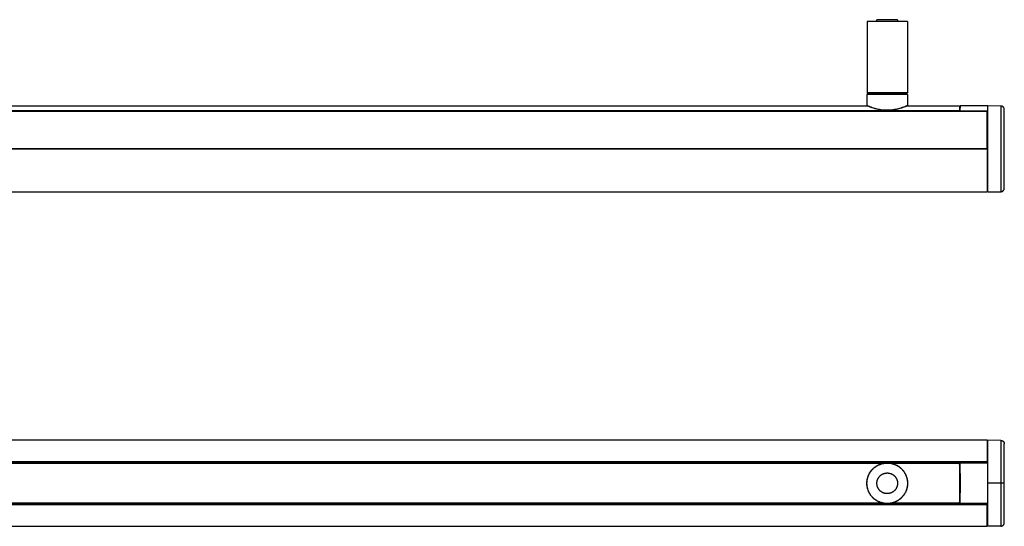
# Model space of a CAD drawing. Header units: millimetres. Extents: x 817 to 2474, y 0 to 294.
# Tile 3 of 3: x 1903 to 2474, y 0 to 294. Entities that reach past the tile are written whole.
import ezdxf

# ---------------------------------------------------------------- set-up
doc = ezdxf.new("R2010")
doc.units = ezdxf.units.MM
doc.header["$MEASUREMENT"] = 0
doc.layers.add('Default$Predefinito', color=7, linetype='Continuous', true_color=0x000000)

msp = doc.modelspace()

# ---------------------------------------------------------------- linework, layer by layer
at = {"layer": 'Default$Predefinito'}
for points in [[(2394.48, 293.17), (2394.48, 251.67)], [(2417.9, 293.17), (2417.94, 293.17), (2417.94, 293.17), (2394.48, 293.17)], [(2412.17, 294.17), (2412.17, 294.17), (2412.18, 294.17), (2412.19, 294.17), (2412.19, 294.17), (2400.21, 294.17)], [(2400.21, 293.17), (2400.21, 294.17)], [(2412.19, 294.17), (2412.19, 293.17)], [(2417.94, 293.17), (2417.94, 251.67)], [(2394.48, 251.67), (2394.97, 251.17)], [(2417.9, 251.67), (2417.94, 251.67), (2417.94, 251.67), (2394.48, 251.67)], [(2417.92, 251.65), (2417.44, 251.17)], [(2394.38, 250.67), (2394.44, 244.46)], [(2418, 250.67), (2394.38, 250.67)], [(2394.97, 251.17), (2417.4, 251.17)], [(2396.69, 250.67), (2396.69, 251.17)], [(2396.72, 250.67), (2396.72, 251.17)], [(2415.69, 251.17), (2415.69, 250.67)], [(2418, 250.67), (2417.94, 244.46)], [(2448.16, 241.29), (1874.16, 241.29)], [(1874.16, 241.11), (2448.16, 241.11)], [(2464.16, 240.81), (1874.16, 240.81)], [(1885.61, 244.16), (2394.76, 244.16)], [(2417.72, 244.17), (2416.53, 243.66), (2415.85, 243.38), (2415.17, 243.13), (2414.48, 242.88), (2413.79, 242.65), (2413.31, 242.51), (2412.83, 242.37), (2412.34, 242.24), (2411.86, 242.12), (2411.37, 242.01), (2410.88, 241.9), (2410.39, 241.81), (2409.9, 241.72), (2409.34, 241.64), (2408.77, 241.57), (2408.21, 241.51), (2407.64, 241.47), (2407.07, 241.44), (2406.5, 241.43), (2405.94, 241.43), (2405.37, 241.44), (2404.82, 241.47), (2404.26, 241.51), (2403.71, 241.56), (2403.16, 241.63), (2402.61, 241.7), (2402.06, 241.79), (2401.52, 241.9), (2400.97, 242.01), (2400.08, 242.23), (2399.19, 242.47), (2398.32, 242.74), (2397.45, 243.04), (2396.33, 243.46), (2395.22, 243.92), (2395.2, 243.93), (2395.18, 243.94), (2395.16, 243.95), (2395.14, 243.96), (2395.1, 243.98), (2395.06, 244), (2394.82, 244.09), (2394.78, 244.11), (2394.74, 244.13), (2394.72, 244.14), (2394.7, 244.15), (2394.68, 244.16), (2394.66, 244.17), (2394.64, 244.18), (2394.62, 244.19), (2394.61, 244.2), (2394.59, 244.21), (2394.58, 244.22), (2394.56, 244.23), (2394.55, 244.24), (2394.55, 244.25), (2394.54, 244.25), (2394.53, 244.26), (2394.53, 244.26), (2394.52, 244.27), (2394.52, 244.27), (2394.51, 244.28), (2394.51, 244.28), (2394.5, 244.29), (2394.5, 244.3), (2394.49, 244.3), (2394.49, 244.31), (2394.48, 244.32), (2394.48, 244.32), (2394.48, 244.33), (2394.47, 244.34), (2394.47, 244.34), (2394.47, 244.35), (2394.46, 244.36), (2394.46, 244.37), (2394.46, 244.37), (2394.45, 244.38), (2394.45, 244.39), (2394.45, 244.4), (2394.45, 244.41), (2394.45, 244.42)], [(2394.46, 244.44), (2394.78, 244.3), (2395.1, 244.16), (2395.74, 243.9), (2396.61, 243.57), (2397.49, 243.26), (2398.21, 243.03), (2398.94, 242.81), (2399.67, 242.6), (2400.4, 242.42), (2401.09, 242.27), (2401.78, 242.13), (2402.47, 242.01), (2403.17, 241.92), (2403.86, 241.84), (2404.56, 241.78), (2405.26, 241.74), (2405.96, 241.73), (2406.72, 241.74), (2407.47, 241.77), (2408.23, 241.82), (2408.98, 241.9), (2409.73, 242), (2410.47, 242.12), (2411.21, 242.26), (2411.95, 242.42), (2412.71, 242.61), (2413.47, 242.81), (2414.21, 243.04), (2414.96, 243.28), (2415.69, 243.54), (2416.42, 243.82), (2417.14, 244.11), (2417.88, 244.44)], [(2417.91, 244.45), (2417.91, 244.44), (2417.91, 244.44), (2417.91, 244.43), (2417.91, 244.42), (2417.91, 244.42), (2417.91, 244.41), (2417.91, 244.4), (2417.91, 244.4), (2417.9, 244.39), (2417.9, 244.38), (2417.9, 244.37), (2417.9, 244.37), (2417.9, 244.36), (2417.89, 244.35), (2417.89, 244.35), (2417.89, 244.34), (2417.89, 244.33), (2417.88, 244.33), (2417.88, 244.32), (2417.88, 244.31), (2417.87, 244.31), (2417.87, 244.3), (2417.87, 244.29), (2417.86, 244.29), (2417.86, 244.28), (2417.85, 244.27), (2417.85, 244.27), (2417.84, 244.26), (2417.84, 244.26), (2417.83, 244.25), (2417.83, 244.24), (2417.82, 244.24), (2417.82, 244.23), (2417.81, 244.23), (2417.81, 244.22), (2417.8, 244.22), (2417.79, 244.21), (2417.79, 244.21), (2417.78, 244.2), (2417.77, 244.2), (2417.77, 244.2), (2417.76, 244.19), (2417.76, 244.19), (2417.75, 244.19), (2417.74, 244.18), (2417.73, 244.18), (2417.73, 244.18), (2417.72, 244.17), (2417.71, 244.17), (2417.71, 244.17), (2417.7, 244.17), (2417.69, 244.16), (2417.69, 244.16), (2417.68, 244.16), (2417.67, 244.16), (2417.67, 244.16), (2417.66, 244.16), (2417.65, 244.15), (2417.64, 244.15), (2417.64, 244.15), (2417.63, 244.15), (2417.62, 244.15), (2417.62, 244.15), (2417.61, 244.15)], [(2417.73, 244.16), (2448.16, 244.16)], [(2417.82, 244.24), (2417.82, 244.23), (2417.82, 244.23), (2417.81, 244.22), (2417.81, 244.22), (2417.8, 244.22), (2417.8, 244.21), (2417.8, 244.21), (2417.8, 244.21), (2417.8, 244.21), (2417.79, 244.21), (2417.79, 244.21), (2417.79, 244.21), (2417.79, 244.21), (2417.79, 244.21), (2417.78, 244.2), (2417.77, 244.2), (2417.77, 244.19), (2417.77, 244.19), (2417.76, 244.19), (2417.76, 244.19), (2417.74, 244.18)], [(2448.16, 244.12), (2448.16, 244.15), (2448.16, 244.16), (2448.16, 244.16), (2448.16, 244.16), (2448.16, 244.16), (2448.16, 244.16), (2448.16, 244.09), (2448.16, 243.59), (2448.16, 241.29)], [(2448.16, 241.11), (2448.16, 241.29)], [(2448.16, 240.81), (2448.16, 241.11)], [(2448.41, 241.14), (2448.38, 240.81)], [(2448.56, 244.12), (2448.56, 244.16), (2448.56, 244.16), (2448.56, 244.16), (2448.41, 241.36)], [(2448.41, 241.32), (2448.41, 241.14)], [(2464.66, 241.14), (2448.41, 241.14)], [(2448.42, 241.32), (2464.66, 241.32)], [(2464.66, 244.16), (2448.56, 244.16)], [(2464.16, 219.41), (2464.16, 240.81)], [(2464.16, 240.68), (2464.68, 240.69)], [(2464.66, 241.32), (2464.66, 244.16)], [(2472.18, 244.03), (2464.66, 244.16)], [(2464.66, 194.16), (2464.66, 241.32)], [(2474.16, 242.03), (2474.16, 242.08), (2474.16, 242.12), (2474.16, 242.17), (2474.16, 242.21), (2474.15, 242.26), (2474.15, 242.3), (2474.14, 242.35), (2474.13, 242.4), (2474.12, 242.44), (2474.11, 242.49), (2474.1, 242.53), (2474.09, 242.58), (2474.07, 242.63), (2474.06, 242.67), (2474.04, 242.72), (2474.03, 242.77), (2474.01, 242.81), (2473.99, 242.86), (2473.97, 242.9), (2473.94, 242.95), (2473.92, 242.99), (2473.89, 243.04), (2473.87, 243.08), (2473.84, 243.12), (2473.81, 243.16), (2473.78, 243.21), (2473.75, 243.25), (2473.72, 243.29), (2473.69, 243.33), (2473.65, 243.37), (2473.62, 243.4), (2473.58, 243.44), (2473.55, 243.48), (2473.51, 243.51), (2473.47, 243.55), (2473.43, 243.58), (2473.39, 243.61), (2473.35, 243.64), (2473.31, 243.67), (2473.27, 243.7), (2473.23, 243.73), (2473.18, 243.75), (2473.14, 243.78), (2473.09, 243.8), (2473.05, 243.83), (2473, 243.85), (2472.96, 243.87), (2472.91, 243.89), (2472.87, 243.91), (2472.82, 243.92), (2472.77, 243.94), (2472.73, 243.95), (2472.68, 243.96), (2472.64, 243.98), (2472.59, 243.99), (2472.54, 244), (2472.5, 244), (2472.45, 244.01), (2472.41, 244.02), (2472.36, 244.02), (2472.32, 244.03), (2472.27, 244.03), (2472.23, 244.03), (2472.18, 244.03)], [(2472.18, 244.03), (2472.18, 194.3)], [(2474.16, 196.3), (2474.16, 242.03)], [(1874.16, 219.41), (2464.16, 219.41)], [(2464.16, 218.91), (1874.16, 218.91)], [(2464.16, 218.91), (2464.16, 219.41)], [(2464.16, 218.91), (2464.16, 194.16)], [(2464.16, 194.67), (2464.68, 194.66)], [(2472.18, 194.3), (2472.23, 194.3), (2472.27, 194.3), (2472.32, 194.3), (2472.36, 194.3), (2472.41, 194.31), (2472.45, 194.32), (2472.5, 194.32), (2472.54, 194.33), (2472.59, 194.34), (2472.64, 194.35), (2472.68, 194.36), (2472.73, 194.38), (2472.77, 194.39), (2472.82, 194.41), (2472.87, 194.42), (2472.91, 194.44), (2472.96, 194.46), (2473, 194.48), (2473.05, 194.5), (2473.09, 194.52), (2473.14, 194.55), (2473.18, 194.57), (2473.23, 194.6), (2473.27, 194.63), (2473.31, 194.66), (2473.35, 194.69), (2473.39, 194.72), (2473.43, 194.75), (2473.47, 194.78), (2473.51, 194.82), (2473.55, 194.85), (2473.58, 194.89), (2473.62, 194.92), (2473.65, 194.96), (2473.69, 195), (2473.72, 195.04), (2473.75, 195.08), (2473.78, 195.12), (2473.81, 195.16), (2473.84, 195.21), (2473.87, 195.25), (2473.89, 195.29), (2473.92, 195.34), (2473.94, 195.38), (2473.97, 195.43), (2473.99, 195.47), (2474.01, 195.52), (2474.03, 195.56), (2474.04, 195.61), (2474.06, 195.65), (2474.07, 195.7), (2474.09, 195.75), (2474.1, 195.79), (2474.11, 195.84), (2474.12, 195.89), (2474.13, 195.93), (2474.14, 195.98), (2474.15, 196.03), (2474.15, 196.07), (2474.16, 196.12), (2474.16, 196.16), (2474.16, 196.21), (2474.16, 196.25), (2474.16, 196.3)], [(1874.16, 194.16), (2464.16, 194.16)], [(2464.66, 194.16), (2472.18, 194.3)], [(2464.16, 50), (1874.16, 50)], [(2464.16, 50), (2464.16, 37.52)], [(2464.16, 49.49), (2464.68, 49.5)], [(2472.18, 49.87), (2464.66, 50)], [(2464.66, 36.59), (2464.66, 50)], [(2472.18, 49.87), (2472.23, 49.87), (2472.28, 49.87), (2472.33, 49.86), (2472.37, 49.86), (2472.42, 49.85), (2472.47, 49.85), (2472.52, 49.84), (2472.57, 49.83), (2472.61, 49.82), (2472.66, 49.81), (2472.71, 49.79), (2472.76, 49.78), (2472.8, 49.76), (2472.85, 49.75), (2472.9, 49.73), (2472.94, 49.71), (2472.99, 49.69), (2473.03, 49.67), (2473.08, 49.65), (2473.12, 49.63), (2473.16, 49.6), (2473.21, 49.58), (2473.25, 49.55), (2473.29, 49.52), (2473.33, 49.49), (2473.37, 49.47), (2473.41, 49.44), (2473.44, 49.41), (2473.48, 49.37), (2473.52, 49.34), (2473.55, 49.31), (2473.59, 49.28), (2473.62, 49.24), (2473.65, 49.21), (2473.68, 49.17), (2473.71, 49.13), (2473.74, 49.1), (2473.77, 49.06), (2473.8, 49.02), (2473.83, 48.98), (2473.86, 48.94), (2473.88, 48.89), (2473.91, 48.85), (2473.93, 48.81), (2473.95, 48.76), (2473.97, 48.72), (2473.99, 48.67), (2474.01, 48.63), (2474.03, 48.58), (2474.05, 48.54), (2474.06, 48.49), (2474.08, 48.44), (2474.09, 48.4), (2474.11, 48.35), (2474.12, 48.3), (2474.13, 48.25), (2474.14, 48.2), (2474.14, 48.16), (2474.15, 48.11), (2474.15, 48.06), (2474.16, 48.01), (2474.16, 47.96), (2474.16, 47.92), (2474.16, 47.87)], [(2472.18, 49.87), (2472.18, 25)], [(2474.16, 25), (2474.16, 47.87)], [(2464.16, 37.5), (1874.16, 37.5)], [(1874.17, 37.2), (2464.16, 37.2)], [(2405.01, 36.75), (1875.43, 36.75)], [(1876.18, 36.64), (2404.19, 36.64)], [(2394.48, 24.01), (2394.46, 24.3), (2394.45, 24.56), (2394.44, 24.83), (2394.44, 25.09), (2394.44, 25.36), (2394.46, 25.64), (2394.47, 25.91), (2394.5, 26.18), (2394.53, 26.46), (2394.57, 26.74), (2394.62, 27.01), (2394.67, 27.29), (2394.73, 27.57), (2394.79, 27.85), (2394.87, 28.13), (2394.95, 28.41), (2395.04, 28.68), (2395.13, 28.96), (2395.24, 29.24), (2395.35, 29.51), (2395.46, 29.78), (2395.59, 30.05), (2395.72, 30.32), (2395.86, 30.59), (2396.01, 30.85), (2396.16, 31.11), (2396.32, 31.36), (2396.49, 31.61), (2396.66, 31.86), (2396.84, 32.11), (2397.03, 32.34), (2397.22, 32.58), (2397.42, 32.81), (2397.63, 33.03), (2397.84, 33.25), (2398.05, 33.46), (2398.27, 33.67), (2398.5, 33.87), (2398.73, 34.06), (2398.96, 34.25), (2399.2, 34.43), (2399.44, 34.6), (2399.69, 34.77), (2399.94, 34.93), (2400.19, 35.09), (2400.44, 35.23), (2400.7, 35.37), (2400.96, 35.51), (2401.22, 35.63), (2401.49, 35.75), (2401.75, 35.86), (2402.02, 35.97), (2402.28, 36.07), (2402.55, 36.16), (2402.81, 36.24), (2403.08, 36.32), (2403.35, 36.39), (2403.61, 36.45), (2403.88, 36.5), (2404.14, 36.55), (2404.41, 36.6), (2404.67, 36.64), (2404.93, 36.67), (2405.19, 36.69), (2405.45, 36.71), (2405.71, 36.72), (2405.98, 36.73), (2406.25, 36.73), (2406.52, 36.73), (2406.79, 36.72), (2407.06, 36.7), (2407.34, 36.68), (2407.61, 36.65), (2407.89, 36.61), (2408.17, 36.57), (2408.45, 36.51), (2408.73, 36.46), (2409.01, 36.39), (2409.29, 36.32), (2409.57, 36.24), (2409.85, 36.15), (2410.13, 36.05), (2410.4, 35.95), (2410.68, 35.84), (2410.95, 35.72), (2411.22, 35.6), (2411.49, 35.47), (2411.76, 35.33), (2412.02, 35.18), (2412.28, 35.03), (2412.54, 34.87), (2412.79, 34.7), (2413.04, 34.53), (2413.29, 34.35), (2413.53, 34.16), (2413.76, 33.97), (2413.99, 33.77), (2414.22, 33.56), (2414.43, 33.35), (2414.65, 33.14), (2414.86, 32.92), (2415.06, 32.69), (2415.25, 32.46), (2415.44, 32.23), (2415.62, 31.99), (2415.8, 31.74), (2415.97, 31.5), (2416.13, 31.25), (2416.28, 31), (2416.43, 30.74), (2416.57, 30.48), (2416.71, 30.22), (2416.83, 29.96), (2416.95, 29.7), (2417.06, 29.43), (2417.17, 29.17), (2417.27, 28.9), (2417.36, 28.63), (2417.44, 28.36), (2417.52, 28.1), (2417.59, 27.83), (2417.65, 27.56), (2417.71, 27.3), (2417.76, 27.03), (2417.8, 26.77), (2417.84, 26.5), (2417.87, 26.24), (2417.9, 25.98)], [(2394.55, 26.95), (2394.59, 27.16), (2394.63, 27.38), (2394.68, 27.59), (2394.73, 27.8), (2394.78, 28.02), (2394.84, 28.23), (2394.9, 28.45), (2394.97, 28.66), (2395.04, 28.87), (2395.12, 29.09), (2395.2, 29.3), (2395.28, 29.51), (2395.37, 29.72), (2395.46, 29.93), (2395.56, 30.14), (2395.66, 30.35), (2395.77, 30.55), (2395.88, 30.76), (2396, 30.96), (2396.12, 31.16), (2396.24, 31.36), (2396.37, 31.56), (2396.5, 31.75), (2396.64, 31.94), (2396.78, 32.13), (2396.92, 32.32), (2397.07, 32.51), (2397.22, 32.69), (2397.38, 32.87), (2397.54, 33.04), (2397.7, 33.21), (2397.87, 33.38), (2398.04, 33.55), (2398.21, 33.71), (2398.39, 33.87), (2398.57, 34.03), (2398.75, 34.18), (2398.94, 34.32), (2399.13, 34.47), (2399.32, 34.61), (2399.51, 34.74), (2399.71, 34.87), (2399.9, 35), (2400.1, 35.12), (2400.3, 35.24), (2400.51, 35.36), (2400.71, 35.47), (2400.92, 35.57), (2401.13, 35.67), (2401.34, 35.77), (2401.55, 35.86), (2401.76, 35.95), (2401.97, 36.03), (2402.18, 36.11), (2402.4, 36.19), (2402.61, 36.26), (2402.82, 36.32), (2403.04, 36.39), (2403.25, 36.44), (2403.47, 36.5), (2403.68, 36.54), (2403.89, 36.59), (2404.11, 36.63), (2404.32, 36.66), (2404.53, 36.7), (2404.75, 36.73), (2404.97, 36.75), (2405.18, 36.77), (2405.4, 36.79), (2405.63, 36.8), (2405.85, 36.81), (2406.07, 36.81), (2406.3, 36.81), (2406.52, 36.81), (2406.75, 36.8), (2406.98, 36.79), (2407.21, 36.77), (2407.43, 36.75), (2407.66, 36.72), (2407.89, 36.69), (2408.12, 36.65), (2408.35, 36.61), (2408.58, 36.57), (2408.81, 36.52), (2409.04, 36.46), (2409.26, 36.4), (2409.49, 36.34), (2409.72, 36.27), (2409.94, 36.2), (2410.16, 36.12), (2410.39, 36.04), (2410.61, 35.95), (2410.83, 35.86), (2411.04, 35.76), (2411.26, 35.66), (2411.47, 35.56), (2411.68, 35.45), (2411.89, 35.34), (2412.1, 35.22), (2412.3, 35.1), (2412.51, 34.97), (2412.7, 34.85), (2412.9, 34.71), (2413.09, 34.58), (2413.28, 34.44), (2413.47, 34.29), (2413.65, 34.15), (2413.83, 34), (2414.01, 33.84), (2414.18, 33.69), (2414.35, 33.53), (2414.52, 33.36), (2414.68, 33.2), (2414.84, 33.03), (2414.99, 32.86), (2415.14, 32.69), (2415.29, 32.51), (2415.43, 32.34), (2415.57, 32.16), (2415.7, 31.98), (2415.83, 31.8), (2415.96, 31.61), (2416.08, 31.43), (2416.2, 31.24), (2416.31, 31.05), (2416.42, 30.86), (2416.53, 30.67), (2416.63, 30.48)], [(2448.16, 36.75), (2407.43, 36.75)], [(2408.18, 36.64), (2448.16, 36.64)], [(2448.16, 36.75), (2448.16, 36.75), (2448.16, 36.75), (2448.16, 36.75), (2448.16, 36.75), (2448.16, 36.75), (2448.16, 36.75), (2448.16, 36.74), (2448.16, 36.72), (2448.16, 36.64)], [(2448.23, 36.75), (2448.16, 36.75)], [(2448.16, 36.64), (2448.16, 13.36)], [(2448.26, 34.8), (2448.23, 36.75)], [(2448.41, 36.7), (2448.23, 36.75)], [(2448.26, 29.1), (2448.26, 34.8)], [(2448.41, 36.7), (2448.41, 36.7), (2448.41, 36.7), (2448.41, 36.7), (2448.41, 36.7), (2448.41, 36.7), (2448.41, 36.7), (2448.41, 36.7), (2448.41, 36.7), (2448.41, 36.7), (2448.41, 36.7), (2448.41, 36.7), (2448.41, 36.7), (2448.41, 36.7), (2448.41, 36.7), (2448.41, 36.7), (2448.41, 36.7), (2448.41, 36.7), (2448.41, 36.7), (2448.41, 36.69), (2448.41, 36.69), (2448.41, 36.69), (2448.41, 36.69), (2448.41, 36.69), (2448.41, 36.69), (2448.41, 36.69), (2448.41, 36.69), (2448.41, 36.69), (2448.41, 36.69), (2448.41, 36.69), (2448.41, 36.69), (2448.41, 36.68), (2448.41, 36.68), (2448.41, 36.67), (2448.41, 36.63), (2448.41, 36.59)], [(2464.66, 36.7), (2448.41, 36.7)], [(2464.66, 36.59), (2448.41, 36.59)], [(2448.41, 36.59), (2448.56, 25), (2448.41, 13.41)], [(2464.14, 36.7), (2464.14, 37.2)], [(2464.16, 37.5), (2464.16, 37.2)], [(2464.66, 25), (2464.66, 36.59)], [(2400.21, 24.48), (2400.2, 24.61), (2400.19, 24.74), (2400.19, 24.88), (2400.19, 25.02), (2400.19, 25.16), (2400.2, 25.29), (2400.21, 25.43), (2400.22, 25.57), (2400.24, 25.72), (2400.26, 25.86), (2400.28, 26), (2400.31, 26.14), (2400.34, 26.29), (2400.37, 26.43), (2400.41, 26.57), (2400.45, 26.71), (2400.5, 26.86), (2400.55, 27), (2400.6, 27.14), (2400.66, 27.28), (2400.72, 27.42), (2400.78, 27.56), (2400.85, 27.7), (2400.92, 27.83), (2401, 27.97), (2401.08, 28.1), (2401.16, 28.23), (2401.24, 28.36), (2401.33, 28.48), (2401.43, 28.61), (2401.52, 28.73), (2401.62, 28.85), (2401.72, 28.97), (2401.83, 29.08), (2401.94, 29.19), (2402.05, 29.3), (2402.16, 29.41), (2402.28, 29.51), (2402.39, 29.61), (2402.51, 29.71), (2402.64, 29.8), (2402.76, 29.89), (2402.89, 29.97), (2403.01, 30.06), (2403.14, 30.14), (2403.28, 30.21), (2403.41, 30.28), (2403.54, 30.35), (2403.67, 30.41), (2403.81, 30.47), (2403.94, 30.53), (2404.08, 30.58), (2404.22, 30.63), (2404.35, 30.68), (2404.49, 30.72), (2404.63, 30.76), (2404.76, 30.8), (2404.9, 30.83), (2405.04, 30.86), (2405.17, 30.88), (2405.31, 30.91), (2405.44, 30.92), (2405.58, 30.94), (2405.71, 30.95), (2405.84, 30.96), (2405.97, 30.97), (2406.11, 30.97), (2406.25, 30.97), (2406.38, 30.97), (2406.52, 30.96), (2406.66, 30.95), (2406.8, 30.94), (2406.94, 30.93), (2407.08, 30.91), (2407.22, 30.88), (2407.37, 30.86), (2407.51, 30.83), (2407.65, 30.79), (2407.79, 30.76), (2407.94, 30.72), (2408.08, 30.67), (2408.22, 30.62), (2408.36, 30.57), (2408.5, 30.51), (2408.64, 30.45), (2408.78, 30.39), (2408.91, 30.32), (2409.05, 30.25), (2409.18, 30.18), (2409.32, 30.1), (2409.45, 30.02), (2409.57, 29.93), (2409.7, 29.84), (2409.83, 29.75), (2409.95, 29.66), (2410.07, 29.56), (2410.18, 29.46), (2410.3, 29.35), (2410.41, 29.25), (2410.52, 29.14), (2410.62, 29.02), (2410.73, 28.91), (2410.82, 28.79), (2410.92, 28.67), (2411.01, 28.55), (2411.1, 28.43), (2411.19, 28.3), (2411.27, 28.17), (2411.35, 28.04), (2411.42, 27.91), (2411.49, 27.78), (2411.56, 27.65), (2411.63, 27.52), (2411.69, 27.38), (2411.74, 27.25), (2411.8, 27.11), (2411.85, 26.98), (2411.89, 26.84), (2411.94, 26.71), (2411.98, 26.57), (2412.01, 26.43), (2412.04, 26.3), (2412.07, 26.16), (2412.1, 26.03), (2412.12, 25.89), (2412.14, 25.76), (2412.15, 25.63), (2412.17, 25.49)], [(2416.76, 30.22), (2416.94, 29.85), (2417.11, 29.46)], [(2417.23, 29.16), (2417.36, 28.78), (2417.48, 28.4)], [(2448.26, 20.9), (2448.4, 21.17), (2448.4, 21.17), (2448.4, 21.17), (2448.4, 21.17), (2448.4, 21.17), (2448.4, 21.17), (2448.4, 21.17), (2448.4, 21.17), (2448.4, 21.17), (2448.4, 21.17), (2448.4, 21.18), (2448.4, 21.18), (2448.4, 21.18), (2448.4, 21.19), (2448.4, 21.2), (2448.4, 21.22), (2448.41, 21.27), (2448.41, 21.33), (2448.42, 21.48), (2448.42, 21.66), (2448.42, 28.34), (2448.42, 28.52), (2448.41, 28.67), (2448.41, 28.73), (2448.4, 28.78), (2448.4, 28.8), (2448.4, 28.81), (2448.4, 28.82), (2448.4, 28.82), (2448.4, 28.82), (2448.4, 28.83), (2448.4, 28.83), (2448.4, 28.83), (2448.4, 28.83), (2448.4, 28.83), (2448.4, 28.83), (2448.4, 28.83), (2448.4, 28.83), (2448.4, 28.83), (2448.4, 28.83), (2448.26, 29.1)], [(2394.38, 24.98), (2394.38, 25.19), (2394.39, 25.4), (2394.4, 25.61), (2394.41, 25.82)], [(2418, 24.98), (2417.99, 24.7), (2417.98, 24.42), (2417.97, 24.13), (2417.94, 23.84), (2417.91, 23.56), (2417.87, 23.27), (2417.83, 22.99), (2417.78, 22.7), (2417.72, 22.41), (2417.65, 22.13), (2417.58, 21.85), (2417.5, 21.56), (2417.41, 21.28), (2417.31, 21.01), (2417.21, 20.73), (2417.1, 20.46), (2416.99, 20.19), (2416.87, 19.92), (2416.74, 19.66), (2416.6, 19.4), (2416.46, 19.14), (2416.31, 18.89), (2416.16, 18.64), (2416, 18.39), (2415.84, 18.15), (2415.67, 17.92), (2415.49, 17.69), (2415.31, 17.47), (2415.13, 17.25), (2414.94, 17.03), (2414.74, 16.82), (2414.55, 16.62), (2414.34, 16.42), (2414.13, 16.23), (2413.92, 16.04), (2413.7, 15.85), (2413.48, 15.67), (2413.25, 15.5), (2413.01, 15.33), (2412.77, 15.16), (2412.53, 15), (2412.28, 14.85), (2412.03, 14.7), (2411.77, 14.56), (2411.51, 14.42), (2411.25, 14.29), (2410.98, 14.17), (2410.71, 14.05), (2410.44, 13.95), (2410.16, 13.84), (2409.89, 13.75), (2409.61, 13.66), (2409.33, 13.58), (2409.04, 13.5), (2408.76, 13.44), (2408.47, 13.38), (2408.19, 13.32), (2407.9, 13.28), (2407.61, 13.24), (2407.33, 13.21), (2407.04, 13.18), (2406.76, 13.17), (2406.47, 13.16), (2406.19, 13.15), (2405.91, 13.16), (2405.62, 13.17), (2405.34, 13.18), (2405.05, 13.21), (2404.76, 13.24), (2404.48, 13.28), (2404.19, 13.32), (2403.91, 13.38), (2403.62, 13.44), (2403.34, 13.5), (2403.05, 13.58), (2402.77, 13.66), (2402.49, 13.75), (2402.21, 13.84), (2401.94, 13.94), (2401.67, 14.05), (2401.4, 14.17), (2401.13, 14.29), (2400.86, 14.42), (2400.6, 14.56), (2400.35, 14.7), (2400.1, 14.85), (2399.85, 15), (2399.6, 15.16), (2399.36, 15.33), (2399.13, 15.5), (2398.9, 15.67), (2398.68, 15.85), (2398.46, 16.04), (2398.24, 16.23), (2398.03, 16.42), (2397.83, 16.62), (2397.63, 16.82), (2397.44, 17.03), (2397.25, 17.24), (2397.07, 17.46), (2396.89, 17.69), (2396.71, 17.92), (2396.54, 18.15), (2396.38, 18.39), (2396.22, 18.64), (2396.06, 18.89), (2395.92, 19.14), (2395.78, 19.4), (2395.64, 19.66), (2395.51, 19.92), (2395.39, 20.19), (2395.27, 20.46), (2395.17, 20.73), (2395.06, 21.01), (2394.97, 21.28), (2394.88, 21.56), (2394.8, 21.85), (2394.73, 22.13), (2394.66, 22.41), (2394.6, 22.7), (2394.55, 22.98), (2394.5, 23.27), (2394.47, 23.56), (2394.43, 23.84), (2394.41, 24.13), (2394.39, 24.41), (2394.38, 24.7), (2394.38, 24.98)], [(2394.44, 26.1), (2394.47, 26.39)], [(2417.9, 25.95), (2417.92, 25.67), (2417.93, 25.4), (2417.94, 25.14), (2417.94, 24.87), (2417.93, 24.6), (2417.92, 24.33), (2417.9, 24.06), (2417.88, 23.78), (2417.85, 23.51), (2417.81, 23.23), (2417.76, 22.95), (2417.71, 22.68), (2417.65, 22.4), (2417.58, 22.12), (2417.51, 21.84), (2417.43, 21.56), (2417.34, 21.28), (2417.24, 21.01), (2417.14, 20.73), (2417.03, 20.46), (2416.91, 20.18), (2416.79, 19.91), (2416.66, 19.65), (2416.52, 19.38), (2416.37, 19.12), (2416.22, 18.86), (2416.06, 18.6), (2415.89, 18.35), (2415.71, 18.11), (2415.53, 17.86), (2415.35, 17.62), (2415.15, 17.39), (2414.96, 17.16), (2414.75, 16.94), (2414.54, 16.72), (2414.33, 16.51), (2414.1, 16.3), (2413.88, 16.1), (2413.65, 15.91), (2413.41, 15.72), (2413.18, 15.54), (2412.93, 15.36), (2412.69, 15.2), (2412.44, 15.03), (2412.19, 14.88), (2411.93, 14.73), (2411.67, 14.59), (2411.42, 14.46), (2411.15, 14.33), (2410.89, 14.22), (2410.63, 14.1), (2410.36, 14), (2410.1, 13.9), (2409.83, 13.81), (2409.56, 13.73), (2409.3, 13.65), (2409.03, 13.58), (2408.76, 13.52), (2408.5, 13.46), (2408.23, 13.41), (2407.97, 13.37), (2407.71, 13.33), (2407.45, 13.3), (2407.19, 13.28), (2406.93, 13.26), (2406.66, 13.24), (2406.4, 13.24), (2406.13, 13.23), (2405.86, 13.24), (2405.59, 13.25), (2405.32, 13.27), (2405.04, 13.29), (2404.76, 13.32), (2404.49, 13.36), (2404.21, 13.4), (2403.93, 13.45), (2403.65, 13.51), (2403.37, 13.58), (2403.09, 13.65), (2402.81, 13.73), (2402.53, 13.82), (2402.25, 13.91), (2401.97, 14.02), (2401.7, 14.13), (2401.42, 14.24), (2401.15, 14.37), (2400.88, 14.5), (2400.62, 14.64), (2400.35, 14.78), (2400.09, 14.94), (2399.84, 15.1), (2399.58, 15.27), (2399.34, 15.44), (2399.09, 15.62), (2398.85, 15.81), (2398.62, 16), (2398.39, 16.2), (2398.16, 16.4), (2397.94, 16.61), (2397.73, 16.83), (2397.52, 17.05), (2397.32, 17.28), (2397.12, 17.51), (2396.94, 17.74), (2396.75, 17.98), (2396.58, 18.22), (2396.41, 18.47), (2396.25, 18.72), (2396.09, 18.97), (2395.94, 19.23), (2395.8, 19.49), (2395.67, 19.75), (2395.54, 20.01), (2395.42, 20.27), (2395.31, 20.54), (2395.21, 20.8), (2395.11, 21.07), (2395.02, 21.34), (2394.94, 21.6), (2394.86, 21.87), (2394.79, 22.14), (2394.72, 22.41), (2394.67, 22.67), (2394.62, 22.94), (2394.57, 23.2), (2394.54, 23.46), (2394.51, 23.73), (2394.48, 23.99)], [(2412.17, 25.49), (2412.18, 25.33), (2412.18, 25.2), (2412.19, 25.06), (2412.19, 24.92), (2412.19, 24.79), (2412.18, 24.65), (2412.17, 24.51), (2412.16, 24.37), (2412.14, 24.23), (2412.12, 24.08), (2412.1, 23.94), (2412.07, 23.8), (2412.04, 23.66), (2412.01, 23.51), (2411.97, 23.37), (2411.93, 23.23), (2411.88, 23.09), (2411.83, 22.94), (2411.78, 22.8), (2411.72, 22.66), (2411.66, 22.52), (2411.6, 22.38), (2411.53, 22.25), (2411.46, 22.11), (2411.38, 21.98), (2411.3, 21.84), (2411.22, 21.71), (2411.13, 21.58), (2411.05, 21.46), (2410.95, 21.33), (2410.86, 21.21), (2410.76, 21.09), (2410.66, 20.97), (2410.55, 20.86), (2410.44, 20.75), (2410.33, 20.64), (2410.22, 20.53), (2410.1, 20.43), (2409.99, 20.33), (2409.86, 20.24), (2409.74, 20.14), (2409.62, 20.05), (2409.49, 19.97), (2409.36, 19.89), (2409.23, 19.81), (2409.1, 19.73), (2408.97, 19.66), (2408.84, 19.59), (2408.7, 19.53), (2408.57, 19.47), (2408.43, 19.41), (2408.3, 19.36), (2408.16, 19.31), (2408.03, 19.26), (2407.89, 19.22), (2407.75, 19.18), (2407.61, 19.15), (2407.48, 19.11), (2407.34, 19.08), (2407.21, 19.06), (2407.07, 19.04), (2406.94, 19.02), (2406.8, 19), (2406.67, 18.99), (2406.53, 18.98), (2406.38, 18.97), (2406.24, 18.97), (2406.09, 18.97), (2405.95, 18.97), (2405.8, 18.98), (2405.65, 18.99), (2405.51, 19.01), (2405.36, 19.03), (2405.21, 19.05), (2405.07, 19.07), (2404.92, 19.1), (2404.78, 19.14), (2404.63, 19.17), (2404.49, 19.21), (2404.35, 19.26), (2404.21, 19.3), (2404.07, 19.35), (2403.93, 19.41), (2403.79, 19.47), (2403.65, 19.53), (2403.52, 19.59), (2403.39, 19.66), (2403.26, 19.73), (2403.13, 19.8), (2403, 19.88), (2402.88, 19.96), (2402.76, 20.04), (2402.64, 20.12), (2402.53, 20.21), (2402.41, 20.3), (2402.3, 20.39), (2402.19, 20.49), (2402.09, 20.58), (2401.98, 20.68), (2401.88, 20.79), (2401.78, 20.89), (2401.68, 21), (2401.59, 21.11), (2401.49, 21.23), (2401.4, 21.35), (2401.31, 21.46), (2401.23, 21.59), (2401.15, 21.71), (2401.07, 21.84), (2400.99, 21.96), (2400.92, 22.09), (2400.85, 22.23), (2400.78, 22.36), (2400.72, 22.49), (2400.66, 22.63), (2400.6, 22.77), (2400.55, 22.91), (2400.5, 23.05), (2400.46, 23.19), (2400.42, 23.33), (2400.38, 23.47), (2400.34, 23.62), (2400.31, 23.76), (2400.28, 23.9), (2400.26, 24.05), (2400.24, 24.19), (2400.22, 24.33), (2400.21, 24.48)], [(2417.57, 28.08), (2417.68, 27.69), (2417.76, 27.29)], [(2417.82, 27.01), (2417.86, 26.76), (2417.89, 26.51), (2417.92, 26.27), (2417.95, 26.01), (2417.97, 25.76), (2417.98, 25.51), (2417.99, 25.26), (2418, 25.01)], [(2464.66, 13.41), (2464.66, 25)], [(2472.18, 25), (2464.68, 25)], [(2474.16, 25), (2474.16, 25), (2474.16, 25), (2474.16, 25), (2474.16, 25), (2474.16, 25), (2474.13, 25), (2474.03, 25), (2473.58, 25), (2472.18, 25)], [(2472.18, 25), (2472.18, 0.13)], [(2474.16, 2.13), (2474.16, 25)], [(2448.26, 15.2), (2448.26, 20.9)], [(2464.16, 12.5), (1874.16, 12.5)], [(2464.16, 12.8), (1874.17, 12.8)], [(1875.67, 13.25), (2404.71, 13.25)], [(2404.04, 13.36), (1876.33, 13.36)], [(2407.67, 13.25), (2448.16, 13.25)], [(2448.16, 13.36), (2408.33, 13.36)], [(2448.16, 13.25), (2448.16, 13.25), (2448.16, 13.25), (2448.16, 13.25), (2448.16, 13.25), (2448.16, 13.25), (2448.16, 13.25), (2448.16, 13.26), (2448.16, 13.28), (2448.16, 13.36)], [(2448.16, 13.25), (2448.23, 13.25)], [(2448.23, 13.25), (2448.26, 15.2)], [(2448.41, 13.3), (2448.23, 13.25)], [(2464.15, 13.25), (2448.23, 13.25)], [(2448.41, 13.41), (2464.66, 13.41)], [(2448.41, 13.41), (2448.41, 13.37), (2448.41, 13.33)], [(2464.66, 13.3), (2448.41, 13.3)], [(2464.14, 12.8), (2464.14, 13.3)], [(2464.16, 12.8), (2464.16, 12.5)], [(2464.16, 0), (2464.16, 12.48)], [(2464.66, 0), (2464.66, 13.41)], [(1874.16, 0), (2464.16, 0)], [(2464.68, 0.5), (2464.16, 0.51)], [(2472.18, 0.13), (2464.66, 0)], [(2472.18, 0.13), (2472.23, 0.13), (2472.28, 0.13), (2472.33, 0.14), (2472.37, 0.14), (2472.42, 0.15), (2472.47, 0.15), (2472.52, 0.16), (2472.57, 0.17), (2472.61, 0.18), (2472.66, 0.19), (2472.71, 0.21), (2472.76, 0.22), (2472.8, 0.24), (2472.85, 0.25), (2472.9, 0.27), (2472.94, 0.29), (2472.99, 0.31), (2473.03, 0.33), (2473.08, 0.35), (2473.12, 0.37), (2473.16, 0.4), (2473.21, 0.42), (2473.25, 0.45), (2473.29, 0.48), (2473.33, 0.51), (2473.37, 0.53), (2473.41, 0.56), (2473.44, 0.59), (2473.48, 0.63), (2473.52, 0.66), (2473.55, 0.69), (2473.59, 0.72), (2473.62, 0.76), (2473.65, 0.79), (2473.68, 0.83), (2473.71, 0.87), (2473.74, 0.9), (2473.77, 0.94), (2473.8, 0.98), (2473.83, 1.02), (2473.86, 1.06), (2473.88, 1.11), (2473.91, 1.15), (2473.93, 1.19), (2473.95, 1.24), (2473.97, 1.28), (2473.99, 1.33), (2474.01, 1.37), (2474.03, 1.42), (2474.05, 1.46), (2474.06, 1.51), (2474.08, 1.56), (2474.09, 1.6), (2474.11, 1.65), (2474.12, 1.7), (2474.13, 1.75), (2474.14, 1.8), (2474.14, 1.84), (2474.15, 1.89), (2474.15, 1.94), (2474.16, 1.99), (2474.16, 2.04), (2474.16, 2.08), (2474.16, 2.13)]]:
    msp.add_lwpolyline(points, dxfattribs=at)

doc.saveas('drawing.dxf')
